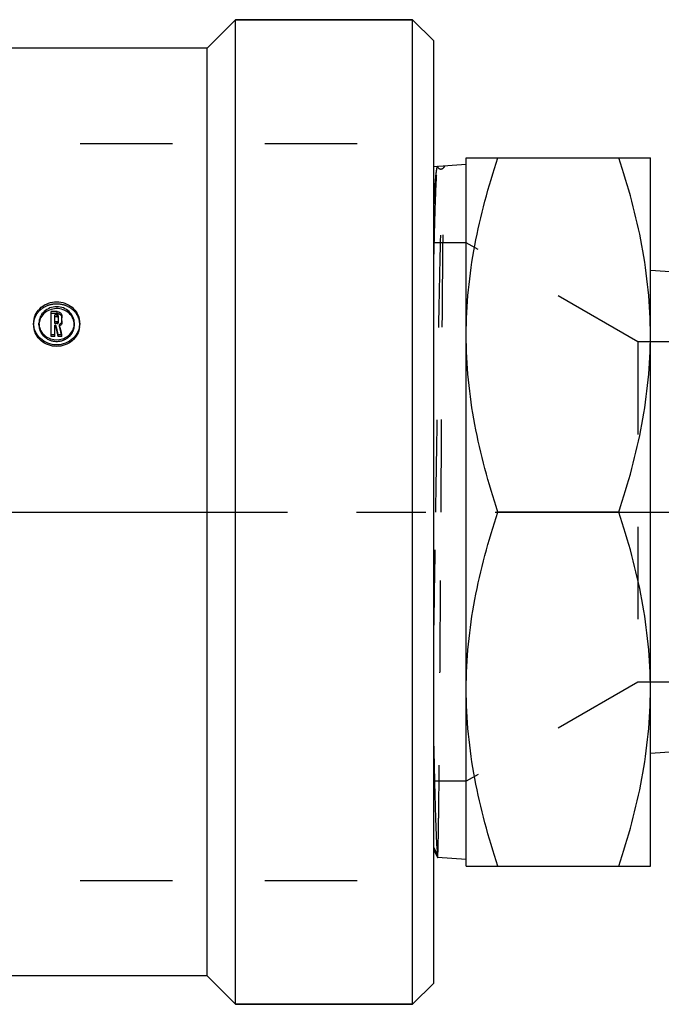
# Model space of a CAD drawing. Header units: millimetres. Extents: x 416 to 584, y 465 to 535.
# Tile 2 of 6: x 500 to 545, y 465 to 535. Entities that reach past the tile are written whole.
import ezdxf

# ---------------------------------------------------------------- set-up
doc = ezdxf.new("R2010")
doc.units = ezdxf.units.MM
doc.header["$LTSCALE"] = 65.185185
doc.linetypes.add('CENTER', pattern=[0.6, 0.375, -0.075, 0.075, -0.075])
doc.linetypes.add('HIDDEN', pattern=[0.2, 0.1, -0.1])
for name, color, linetype in [('ACHSEN_S', 7, 'CONTINUOUS'), ('FASEN', 7, 'CONTINUOUS'), ('KOERPER', 7, 'CONTINUOUS'), ('KONST.EL_MIT_GEO', 7, 'CONTINUOUS')]:
    doc.layers.add(name, color=color, linetype=linetype)

msp = doc.modelspace()

# ---------------------------------------------------------------- linework, layer by layer
at = {"layer": 'ACHSEN_S', "color": 2, "linetype": 'CENTER'}
msp.add_line((415.85, 500), (584.15, 500), dxfattribs=at)
at = {"layer": 'FASEN', "color": 7, "linetype": 'Continuous'}
for p, q in [((514.85, 534.75), (527.35, 534.75)), ((527.35, 465.25), (527.35, 534.75)), ((528.85, 533.25), (527.35, 534.75)), ((528.85, 466.75), (528.85, 533.25)), ((528.85, 466.75), (527.35, 465.25)), ((514.85, 465.25), (527.35, 465.25))]:
    msp.add_line(p, q, dxfattribs=at)
at = {"layer": 'KOERPER', "color": 7, "linetype": 'Continuous'}
for p, q in [((514.85, 534.75), (512.85, 532.75)), ((514.85, 465.25), (514.85, 534.75)), ((527.35, 534.75), (514.85, 534.75)), ((512.85, 532.75), (436.85, 532.75)), ((512.85, 467.25), (512.85, 532.75)), ((512.85, 467.25), (436.85, 467.25)), ((514.85, 465.25), (512.85, 467.25)), ((527.35, 465.25), (514.85, 465.25))]:
    msp.add_line(p, q, dxfattribs=at)
at = {"layer": 'KONST.EL_MIT_GEO', "color": 8, "linetype": 'HIDDEN'}
for p, q in [((490.85, 526), (528.85, 526)), ((528.85, 474), (528.85, 526)), ((529.109, 524.382), (529.129, 524.344)), ((529.608, 524.415), (529.57, 524.343)), ((529.57, 524.343), (529.571, 524.344)), ((531.15, 519), (528.85, 519)), ((543.274, 512), (531.15, 519)), ((502.262, 514.012), (501.847, 514.012)), ((502.262, 514.012), (502.262, 514.141)), ((500.597, 513.205), (500.597, 513.326)), ((500.974, 513.205), (500.974, 513.326)), ((502.097, 513.303), (502.097, 513.425)), ((502.262, 513.303), (502.097, 513.303)), ((502.262, 513.303), (502.262, 513.425)), ((502.347, 513.382), (502.347, 513.504)), ((502.422, 513.109), (502.422, 513.229)), ((502.597, 513.382), (502.597, 513.504)), ((503.474, 513.205), (503.474, 513.326)), ((503.85, 513.205), (503.85, 513.326)), ((561.851, 512), (543.274, 512)), ((543.274, 512), (543.274, 488)), ((543.274, 488), (531.15, 481)), ((561.851, 488), (543.274, 488)), ((531.15, 481), (528.85, 481)), ((490.85, 474), (528.85, 474))]:
    msp.add_line(p, q, dxfattribs=at)
at = {"layer": 'KONST.EL_MIT_GEO', "color": 7, "linetype": 'Continuous'}
for p, q in [((531.15, 525), (544.15, 525)), ((531.15, 475), (531.15, 525)), ((544.15, 475), (544.15, 525)), ((531.15, 524.519), (528.85, 524.366)), ((529.608, 524.415), (529.608, 524.416)), ((545.885, 516.928), (544.15, 517.043)), ((501.847, 512.392), (501.847, 514.141)), ((502.262, 514.141), (501.847, 514.141)), ((502.097, 513.425), (502.097, 513.909)), ((502.262, 513.909), (502.097, 513.909)), ((502.262, 513.782), (502.097, 513.782)), ((502.262, 513.782), (502.262, 513.909)), ((502.347, 513.504), (502.347, 513.83)), ((502.597, 513.504), (502.597, 513.83)), ((502.262, 513.425), (502.097, 513.425)), ((502.097, 512.392), (502.097, 513.191)), ((502.175, 513.191), (502.097, 513.191)), ((502.175, 513.072), (502.097, 513.072)), ((502.175, 513.072), (502.175, 513.191)), ((502.229, 512.846), (502.175, 513.072)), ((502.441, 513.149), (502.422, 513.229)), ((502.097, 512.505), (501.847, 512.505)), ((502.097, 512.392), (501.847, 512.392)), ((502.337, 512.392), (502.229, 512.846)), ((502.337, 512.392), (502.337, 512.505)), ((502.593, 512.505), (502.337, 512.505)), ((502.593, 512.392), (502.337, 512.392)), ((502.593, 512.392), (502.593, 512.505)), ((541.917, 500), (533.383, 500)), ((546.61, 483.12), (544.15, 482.957)), ((528.85, 476.319), (529.104, 475.835)), ((528.85, 476.141), (529.123, 475.617)), ((529.123, 475.617), (529.125, 475.615)), ((531.15, 475.481), (529.125, 475.615)), ((531.15, 475), (544.15, 475))]:
    msp.add_line(p, q, dxfattribs=at)
at = {"layer": 'KONST.EL_MIT_GEO', "color": 8, "linetype": 'HIDDEN'}
for centre, radius, start, end in [((529.35, 524.459), 0.249, 207.50265, 332.49735), ((501.993, 513.205), 1.396, 179.99282, 186.00878), ((502.05, 513.205), 1.077, 176.78273, 180.00786), ((502.27, 513.413), 0.34, 296.62613, 303.41851), ((502.397, 513.205), 1.076, 359.99214, 3.22212), ((502.454, 513.205), 1.396, 353.99079, 0.00724)]:
    msp.add_arc(centre, radius, start, end, dxfattribs=at)
at = {"layer": 'KONST.EL_MIT_GEO', "color": 7, "linetype": 'Continuous'}
for centre, radius, start, end in [((502.013, 513.327), 1.416, 173.97013, 180.01118), ((502.269, 513.532), 0.339, 296.8378, 303.63306), ((502.434, 513.326), 1.416, 359.95968, 6.00148), ((502.217, 513.449), 1.297, 248.78626, 250.54635), ((502.219, 513.456), 1.304, 250.54609, 252.09186), ((502.23, 513.448), 1.296, 287.91145, 293.04721)]:
    msp.add_arc(centre, radius, start, end, dxfattribs=at)
for points, knots in [([(531.15, 512.5), (531.15, 514.615), (531.58, 518.87), (532.709, 522.978), (533.383, 525)], [0, 0, 0, 0, 0.498127, 1, 1, 1, 1]), ([(544.15, 512.5), (544.15, 514.615), (543.72, 518.87), (542.591, 522.978), (541.917, 525)], [0, 0, 0, 0, 0.498127, 1, 1, 1, 1]), ([(500.605, 513.475), (500.625, 513.661), (500.741, 514.031), (501.239, 514.629), (502.224, 514.973), (503.209, 514.629), (503.706, 514.03), (503.823, 513.66), (503.842, 513.475)], [0, 0, 0, 0, 0.122352, 0.247188, 0.499916, 0.752795, 0.877704, 1, 1, 1, 1]), ([(503.474, 513.326), (503.474, 513.479), (503.406, 513.79), (503.031, 514.305), (502.224, 514.61), (501.417, 514.306), (501.041, 513.791), (500.974, 513.479), (500.974, 513.326)], [0, 0, 0, 0, 0.122399, 0.247226, 0.499862, 0.752489, 0.87732, 1, 1, 1, 1]), ([(503.382, 513.639), (503.318, 513.784), (503.122, 514.052), (502.693, 514.306), (502.195, 514.387), (501.863, 514.318), (501.71, 514.255)], [0, 0, 0, 0, 0.243155, 0.49266, 0.746483, 1, 1, 1, 1]), ([(501.71, 514.255), (501.568, 514.197), (501.306, 514.03), (501.125, 513.776), (501.065, 513.639)], [0, 0, 0, 0, 0.506083, 1, 1, 1, 1]), ([(502.262, 514.141), (502.346, 514.141), (502.519, 514.08), (502.597, 513.91), (502.597, 513.83)], [0, 0, 0, 0, 0.51105, 1, 1, 1, 1]), ([(502.347, 513.83), (502.347, 513.85), (502.327, 513.893), (502.284, 513.909), (502.262, 513.909)], [0, 0, 0, 0, 0.489941, 1, 1, 1, 1]), ([(502.347, 513.704), (502.347, 513.724), (502.327, 513.767), (502.283, 513.782), (502.262, 513.782)], [0, 0, 0, 0, 0.488336, 1, 1, 1, 1]), ([(503.85, 513.326), (503.85, 513.127), (503.762, 512.72), (503.397, 512.212), (502.857, 511.874), (502.223, 511.756), (501.59, 511.874), (501.049, 512.213), (500.684, 512.721), (500.597, 513.128), (500.597, 513.326)], [0, 0, 0, 0, 0.121017, 0.244847, 0.371478, 0.499919, 0.628437, 0.755156, 0.879043, 1, 1, 1, 1]), ([(503.842, 513.059), (503.823, 512.874), (503.706, 512.505), (503.213, 511.902), (502.224, 511.545), (501.234, 511.902), (500.741, 512.505), (500.624, 512.874), (500.605, 513.059)], [0, 0, 0, 0, 0.121529, 0.24633, 0.499894, 0.753623, 0.87849, 1, 1, 1, 1]), ([(502.262, 513.425), (502.284, 513.425), (502.328, 513.441), (502.347, 513.484), (502.347, 513.504)], [0, 0, 0, 0, 0.512458, 1, 1, 1, 1]), ([(502.597, 513.504), (502.597, 513.455), (502.57, 513.353), (502.498, 513.277), (502.456, 513.249)], [0, 0, 0, 0, 0.49553, 1, 1, 1, 1]), ([(502.597, 513.382), (502.597, 513.333), (502.57, 513.232), (502.498, 513.157), (502.457, 513.129)], [0, 0, 0, 0, 0.494619, 1, 1, 1, 1]), ([(501.065, 512.886), (501.128, 512.741), (501.319, 512.472), (501.597, 512.299), (501.748, 512.241)], [0, 0, 0, 0, 0.494424, 1, 1, 1, 1]), ([(502.738, 512.256), (502.88, 512.317), (503.142, 512.489), (503.322, 512.747), (503.382, 512.886)], [0, 0, 0, 0, 0.505398, 1, 1, 1, 1]), ([(533.383, 500), (532.709, 502.022), (531.58, 506.13), (531.15, 510.385), (531.15, 512.5)], [0, 0, 0, 0, 0.501873, 1, 1, 1, 1]), ([(541.917, 500), (542.591, 502.022), (543.72, 506.13), (544.15, 510.385), (544.15, 512.5)], [0, 0, 0, 0, 0.501873, 1, 1, 1, 1]), ([(531.15, 487.5), (531.15, 489.615), (531.58, 493.87), (532.709, 497.978), (533.383, 500)], [0, 0, 0, 0, 0.498127, 1, 1, 1, 1]), ([(544.15, 487.5), (544.15, 489.615), (543.72, 493.87), (542.591, 497.978), (541.917, 500)], [0, 0, 0, 0, 0.498127, 1, 1, 1, 1]), ([(533.383, 475), (532.709, 477.022), (531.58, 481.13), (531.15, 485.385), (531.15, 487.5)], [0, 0, 0, 0, 0.501873, 1, 1, 1, 1]), ([(541.917, 475), (542.591, 477.022), (543.72, 481.13), (544.15, 485.385), (544.15, 487.5)], [0, 0, 0, 0, 0.501873, 1, 1, 1, 1]), ([(528.85, 483.47), (528.869, 482.524), (528.907, 480.826), (528.966, 478.589), (529.028, 476.989), (529.07, 476.142), (529.104, 475.835)], [0, 0, 0, 0, 0.371316, 0.667158, 0.878794, 1, 1, 1, 1]), ([(529.104, 475.835), (529.106, 475.784), (529.109, 475.717), (529.117, 475.645), (529.12, 475.623), (529.123, 475.617)], [0, 0, 0, 0, 0.705736, 0.904092, 1, 1, 1, 1])]:
    msp.add_open_spline(points, degree=3, knots=knots, dxfattribs=at)
at = {"layer": 'KONST.EL_MIT_GEO', "color": 8, "linetype": 'HIDDEN'}
for points, knots in [([(529.109, 524.382), (529.102, 524.379), (529.089, 524.359), (529.065, 524.296), (529.038, 524.164), (529.007, 523.95), (528.976, 523.656), (528.944, 523.285), (528.898, 522.64), (528.869, 522.118), (528.85, 521.745)], [0, 0, 0, 0, 0.009155, 0.02473, 0.07727, 0.159078, 0.270146, 0.410232, 0.578944, 1, 1, 1, 1]), ([(528.85, 517.253), (528.861, 517.769), (528.883, 518.744), (528.918, 520.118), (528.952, 521.312), (528.986, 522.316), (529.016, 523.028), (529.041, 523.496), (529.058, 523.769), (529.075, 523.989), (529.091, 524.156), (529.108, 524.268), (529.119, 524.327), (529.129, 524.344)], [0, 0, 0, 0, 0.217929, 0.412149, 0.580863, 0.722638, 0.836231, 0.882151, 0.920687, 0.95177, 0.975345, 0.991396, 1, 1, 1, 1]), ([(528.997, 499.998), (529.021, 501.551), (529.069, 504.602), (529.139, 509.039), (529.21, 513.145), (529.27, 516.287), (529.32, 518.52), (529.355, 519.945), (529.39, 521.185), (529.425, 522.228), (529.455, 522.969), (529.48, 523.457), (529.498, 523.741), (529.515, 523.971), (529.531, 524.145), (529.549, 524.263), (529.56, 524.324), (529.57, 524.343)], [0, 0, 0, 0, 0.191289, 0.375849, 0.546605, 0.697081, 0.762915, 0.821642, 0.872719, 0.915682, 0.950145, 0.964089, 0.975801, 0.98526, 0.992444, 0.997351, 1, 1, 1, 1]), ([(529.367, 500), (529.377, 501.576), (529.397, 504.667), (529.426, 509.158), (529.451, 512.713), (529.472, 515.341), (529.487, 517.106), (529.502, 518.709), (529.516, 520.135), (529.531, 521.369), (529.546, 522.401), (529.559, 523.13), (529.569, 523.604), (529.576, 523.877), (529.585, 524.092), (529.59, 524.252), (529.6, 524.351), (529.601, 524.402), (529.608, 524.415)], [0, 0, 0, 0, 0.1936, 0.379873, 0.551782, 0.630284, 0.702809, 0.768671, 0.827243, 0.87797, 0.920373, 0.95405, 0.967513, 0.978682, 0.987532, 0.994041, 0.998196, 1, 1, 1, 1]), ([(500.597, 513.205), (500.597, 513.402), (500.684, 513.804), (501.054, 514.302), (501.595, 514.626), (502.223, 514.738), (502.852, 514.626), (503.393, 514.302), (503.763, 513.804), (503.85, 513.402), (503.85, 513.205)], [0, 0, 0, 0, 0.120924, 0.24442, 0.371065, 0.499935, 0.628871, 0.755612, 0.879168, 1, 1, 1, 1]), ([(502.262, 514.012), (502.346, 514.012), (502.519, 513.953), (502.597, 513.784), (502.597, 513.704)], [0, 0, 0, 0, 0.512656, 1, 1, 1, 1]), ([(500.974, 513.205), (500.974, 513.054), (501.041, 512.744), (501.415, 512.228), (502.223, 511.917), (503.032, 512.227), (503.406, 512.743), (503.474, 513.054), (503.474, 513.205)], [0, 0, 0, 0, 0.121565, 0.246316, 0.499878, 0.753446, 0.878203, 1, 1, 1, 1]), ([(502.262, 513.303), (502.284, 513.303), (502.327, 513.318), (502.347, 513.361), (502.347, 513.382)], [0, 0, 0, 0, 0.514064, 1, 1, 1, 1]), ([(528.85, 490.818), (528.863, 491.554), (528.914, 494.613), (528.961, 497.673), (528.997, 499.998)], [0, 0, 0, 0, 0.240354, 1, 1, 1, 1]), ([(529.125, 475.615), (529.127, 475.615), (529.13, 475.63), (529.133, 475.647), (529.137, 475.686), (529.14, 475.736), (529.144, 475.802), (529.149, 475.919), (529.156, 476.101), (529.163, 476.363), (529.171, 476.682), (529.178, 477.056), (529.189, 477.666), (529.202, 478.56), (529.217, 479.786), (529.232, 481.207), (529.247, 482.809), (529.262, 484.577), (529.277, 486.493), (529.292, 488.539), (529.312, 491.47), (529.337, 495.302), (529.357, 498.414), (529.367, 500)], [0, 0, 0, 0, 0.000329, 0.001236, 0.002739, 0.004841, 0.007541, 0.010839, 0.01922, 0.029963, 0.043042, 0.058429, 0.076085, 0.118027, 0.168466, 0.226918, 0.292817, 0.365529, 0.444354, 0.528532, 0.617253, 0.804865, 1, 1, 1, 1])]:
    msp.add_open_spline(points, degree=3, knots=knots, dxfattribs=at)
at = {"layer": 'KONST.EL_MIT_GEO', "color": 7, "linetype": 'Continuous'}
for points in [[(501.065, 513.639), (501.014, 513.522), (500.982, 513.394), (500.975, 513.266)], [(503.472, 513.266), (503.465, 513.394), (503.434, 513.522), (503.382, 513.639)], [(500.974, 513.326), (500.974, 513.176), (501.006, 513.024), (501.065, 512.886)], [(502.337, 512.505), (502.283, 512.734), (502.229, 512.963), (502.175, 513.191)], [(502.593, 512.505), (502.542, 512.72), (502.492, 512.935), (502.441, 513.149)], [(503.382, 512.886), (503.441, 513.024), (503.474, 513.176), (503.474, 513.326)], [(501.819, 512.215), (502.076, 512.132), (502.372, 512.132), (502.629, 512.216)]]:
    msp.add_open_spline(points, degree=3, dxfattribs=at)
at = {"layer": 'KONST.EL_MIT_GEO', "color": 8, "linetype": 'HIDDEN'}
msp.add_open_spline([(502.593, 512.392), (502.536, 512.631), (502.479, 512.87), (502.422, 513.109)], degree=3, dxfattribs=at)

doc.saveas('drawing.dxf')
